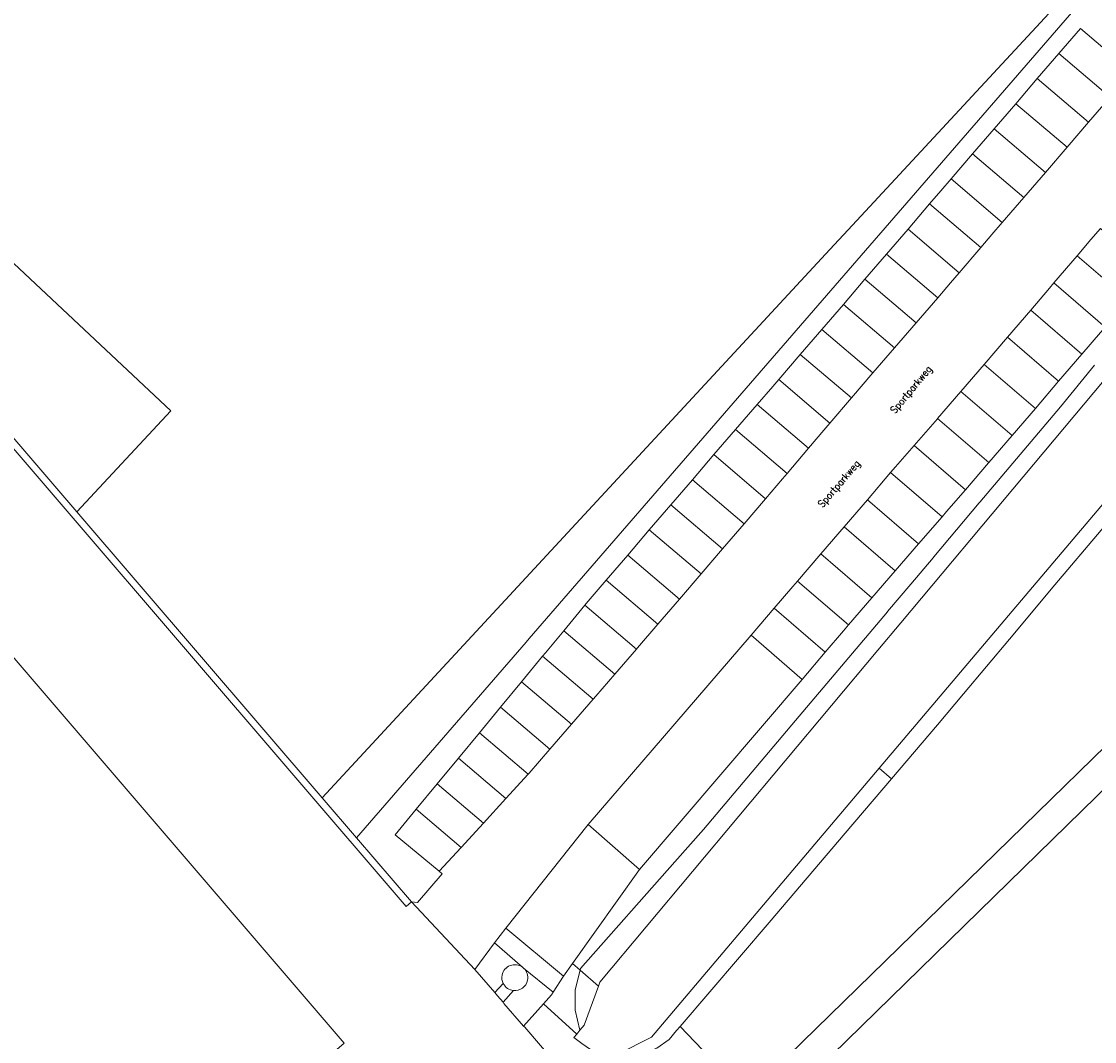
# Model space of a CAD drawing. Header units: metres. Extents: x 86596 to 86851, y 451372 to 451551.
# Tile 7 of 10: x 86738 to 86813, y 451408 to 451480. Entities that reach past the tile are written whole.
import ezdxf

# ---------------------------------------------------------------- set-up
doc = ezdxf.new("R2010")
doc.units = ezdxf.units.M
doc.header["$MEASUREMENT"] = 0
for name, color, linetype, lineweight in [('BEGROEIDTERREINDEEL', 7, 'Continuous', 0), ('BGT_Openbare ruimte label', 7, 'Continuous', 0), ('ONBEGROEIDTERREINDEEL', 7, 'Continuous', 0), ('ONDERSTEUNENDWATERDEEL', 7, 'Continuous', 0), ('PAND', 7, 'Continuous', 0), ('WATERDEEL', 7, 'Continuous', 0), ('WEGDEEL', 7, 'Continuous', 0)]:
    doc.layers.add(name, color=color, linetype=linetype, lineweight=lineweight)
doc.styles.add('Style-STANDARD', font='STANDARD.shx')

msp = doc.modelspace()

# ---------------------------------------------------------------- linework, layer by layer
at = {"layer": 'BEGROEIDTERREINDEEL', "color": 7, "linetype": 'Continuous', "lineweight": 0, "flags": 128}
for points in [[(86752.467, 451551.48), (86727.656, 451551.48), (86686.596, 451509.279), (86686.69, 451509.169), (86720.798, 451477.638), (86722.994, 451475.632), (86733.655, 451465.878), (86735.835, 451463.86), (86748.014, 451452.438), (86741.422, 451445.365), (86758.654, 451425.277), (86794.31, 451463.772), (86795.889, 451465.477), (86817.49, 451488.798), (86792.309, 451512.397), (86752.467, 451551.48)], [(86733.655, 451465.878), (86722.994, 451475.632), (86720.798, 451477.638), (86686.69, 451509.169), (86741.422, 451445.365), (86748.014, 451452.438), (86735.835, 451463.86), (86733.655, 451465.878)], [(86851.477, 451446.692), (86831.641, 451466.068), (86826.998, 451460.761), (86823.863, 451456.898), (86820.696, 451452.996), (86816.546, 451447.883), (86813.347, 451444.073), (86810.115, 451440.225), (86806.915, 451436.416), (86803.683, 451432.568), (86801.864, 451430.401), (86798.637, 451426.614), (86795.378, 451422.789), (86790.043, 451416.527), (86783.794, 451409.228), (86788.476, 451404.324), (86840.934, 451455.519), (86845.32, 451451.085), (86851.477, 451444.795), (86851.477, 451446.692)], [(86812.515, 451371.581), (86851.477, 451371.581), (86851.477, 451441.653), (86844.927, 451448.336), (86840.918, 451452.599), (86788.266, 451401.179), (86785.892, 451398.873), (86812.515, 451371.581)], [(86776.763, 451413.181), (86776.234, 451413.645), (86775.596, 451412.748), (86774.879, 451411.636), (86774.752, 451411.439), (86774.184, 451410.806), (86776.523, 451408.681), (86776.747, 451408.958), (86776.418, 451410.368), (86776.418, 451411.799), (86776.763, 451413.181)], [(86779.022, 451403.119), (86779.333, 451405.973), (86779.371, 451406.326), (86778.92, 451406.699), (86778.106, 451407.185), (86776.886, 451408.016), (86776.326, 451408.444), (86776.523, 451408.681), (86774.184, 451410.806), (86772.792, 451409.255), (86772.871, 451409.164), (86774.94, 451406.772), (86776.973, 451404.421), (86778.003, 451403.23), (86779.022, 451403.119)]]:
    msp.add_lwpolyline(points, close=True, dxfattribs=at)
for points in [[(86814.961, 451484.661), (86773.184, 451436.455), (86772.966, 451436.204), (86761.063, 451422.469), (86764.911, 451417.982), (86765.35, 451417.93), (86767.087, 451419.942), (86766.872, 451420.12), (86763.777, 451422.683), (86765.256, 451424.473), (86766.736, 451426.263), (86768.215, 451428.052), (86769.695, 451429.842), (86771.174, 451431.632), (86772.654, 451433.422), (86774.133, 451435.211), (86774.337, 451435.458), (86775.613, 451437.001), (86777.092, 451438.791), (86777.191, 451438.91), (86778.602, 451440.555), (86780.113, 451442.318), (86781.624, 451444.081), (86783.135, 451445.844), (86784.646, 451447.607), (86786.157, 451449.37), (86787.362, 451450.775), (86787.671, 451451.131), (86789.192, 451452.885), (86790.292, 451454.153), (86790.711, 451454.641), (86792.225, 451456.401), (86793.739, 451458.162), (86795.253, 451459.923), (86796.767, 451461.683), (86798.281, 451463.444), (86799.184, 451464.494), (86799.793, 451465.206), (86801.301, 451466.971), (86802.089, 451467.892), (86802.813, 451468.733), (86804.328, 451470.493), (86805.843, 451472.252), (86807.358, 451474.012), (86808.873, 451475.772), (86810.388, 451477.531), (86811.903, 451479.291), (86815.505, 451476.222)], [(86813.314, 451457.938), (86812.011, 451456.424), (86810.373, 451454.52), (86808.735, 451452.618), (86807.097, 451450.715), (86805.46, 451448.812), (86805.447, 451448.797), (86803.82, 451446.91), (86802.504, 451445.383), (86802.18, 451445.009), (86800.537, 451443.11), (86798.894, 451441.212), (86797.251, 451439.313), (86795.608, 451437.415), (86795.258, 451437.01), (86793.98, 451435.504), (86792.356, 451433.589), (86780.934, 451420.253), (86776.234, 451413.645), (86776.763, 451413.181), (86776.763, 451413.181), (86776.791, 451413.292), (86783.42, 451420.779), (86785.439, 451423.06), (86791.893, 451430.698), (86798.346, 451438.337), (86798.363, 451438.357), (86799.984, 451440.275), (86801.557, 451442.137), (86801.604, 451442.193), (86804.8, 451445.976), (86804.845, 451446.029), (86810.511, 451452.735), (86812.895, 451455.663)]]:
    msp.add_lwpolyline(points, dxfattribs=at)
for points in [[(86770.76, 451415.09), (86769.362, 451413.223), (86770.764, 451411.602), (86771.37, 451412.234, -0.173286), (86771.288, 451412.834, -0.544873), (86772.713, 451413.388), (86770.76, 451415.09)], [(86772.792, 451409.255), (86774.184, 451410.806), (86774.752, 451411.439), (86774.879, 451411.636), (86772.79, 451413.326, -0.266683), (86773.071, 451412.466, -0.383414), (86772.09, 451411.744), (86771.35, 451410.923), (86771.418, 451410.844), (86772.792, 451409.255)]]:
    msp.add_lwpolyline(points, format="xyb", close=True, dxfattribs=at)
at = {"layer": 'ONBEGROEIDTERREINDEEL', "color": 7, "linetype": 'Continuous', "lineweight": 0, "flags": 128}
msp.add_lwpolyline([(86726.974, 451551.48), (86685.915, 451509.313), (86764.544, 451417.647), (86764.911, 451417.982), (86761.063, 451422.469), (86758.654, 451425.277), (86741.422, 451445.365), (86686.69, 451509.169), (86686.596, 451509.279), (86727.656, 451551.48), (86726.974, 451551.48)], close=True, dxfattribs=at)
msp.add_lwpolyline([(86772.713, 451413.388, 0.544873), (86771.288, 451412.834, 0.173286), (86771.37, 451412.234, 0.254766), (86772.09, 451411.744, 0.383414), (86773.071, 451412.466, 0.266683), (86772.79, 451413.326, 0.022102), (86772.713, 451413.388)], format="xyb", close=True, dxfattribs=at)
at = {"layer": 'ONDERSTEUNENDWATERDEEL', "color": 7, "linetype": 'Continuous', "lineweight": 0, "flags": 128}
msp.add_lwpolyline([(86812.895, 451455.663), (86810.511, 451452.735), (86804.845, 451446.029), (86804.8, 451445.976), (86801.604, 451442.193), (86801.557, 451442.137), (86799.984, 451440.275), (86798.363, 451438.357), (86798.346, 451438.337), (86791.893, 451430.698), (86785.439, 451423.06), (86783.42, 451420.779), (86776.791, 451413.292), (86776.763, 451413.181), (86778.045, 451412.054), (86778.144, 451412.325), (86797.68, 451435.634), (86799.293, 451437.558), (86825.067, 451468.31)], dxfattribs=at)
for points in [[(86797.771, 451427.348), (86798.637, 451426.614), (86801.864, 451430.401), (86803.683, 451432.568), (86806.915, 451436.416), (86810.115, 451440.225), (86813.347, 451444.073), (86816.546, 451447.883), (86820.696, 451452.996), (86823.863, 451456.898), (86826.998, 451460.761), (86831.641, 451466.068), (86830.747, 451467.167), (86830.481, 451465.961), (86797.771, 451427.348)], [(86783.794, 451409.228), (86790.043, 451416.527), (86795.378, 451422.789), (86798.637, 451426.614), (86797.771, 451427.348), (86781.781, 451408.473), (86779.419, 451407.283), (86779.958, 451407.122), (86780.338, 451407.008), (86782.142, 451407.693), (86783.013, 451408.315), (86783.54, 451408.931), (86783.794, 451409.228)], [(86776.747, 451408.958), (86777.042, 451409.308), (86778.045, 451412.054), (86776.763, 451413.181), (86776.418, 451411.799), (86776.418, 451410.368), (86776.747, 451408.958)]]:
    msp.add_lwpolyline(points, close=True, dxfattribs=at)
at = {"layer": 'PAND', "color": 7, "linetype": 'Continuous', "lineweight": 0, "flags": 128}
msp.add_lwpolyline([(86715.919, 451459.653), (86713.808, 451462.113), (86711.002, 451459.709), (86688.532, 451440.46), (86717.922, 451406.356), (86716.981, 451405.549), (86740.267, 451378.447), (86751.884, 451388.447), (86751.721, 451388.636), (86751.637, 451388.565), (86747.241, 451393.688), (86749.231, 451395.396), (86747.632, 451397.26), (86760.2, 451408.044), (86715.919, 451459.653)], close=True, dxfattribs=at)
at = {"layer": 'WATERDEEL', "color": 7, "linetype": 'Continuous', "lineweight": 0, "flags": 128}
msp.add_lwpolyline([(86825.067, 451468.31), (86799.293, 451437.558), (86797.68, 451435.634), (86778.144, 451412.325), (86778.045, 451412.054), (86777.042, 451409.308), (86776.747, 451408.958), (86776.523, 451408.681), (86776.326, 451408.444), (86776.886, 451408.016), (86778.106, 451407.185), (86778.92, 451406.699), (86779.419, 451407.283), (86781.781, 451408.473), (86797.771, 451427.348), (86797.771, 451427.348), (86830.481, 451465.961)], dxfattribs=at)
at = {"layer": 'WEGDEEL', "color": 7, "linetype": 'Continuous', "lineweight": 0, "flags": 128}
for points in [[(86758.654, 451425.277), (86761.063, 451422.469), (86772.966, 451436.204), (86773.184, 451436.455), (86814.961, 451484.661), (86818.166, 451488.165), (86817.49, 451488.798), (86795.889, 451465.477), (86794.31, 451463.772), (86758.654, 451425.277)], [(86815.505, 451476.222), (86811.903, 451479.291), (86810.388, 451477.531), (86813.992, 451474.467), (86815.505, 451476.222)], [(86808.873, 451475.772), (86812.476, 451472.708), (86813.992, 451474.467), (86810.388, 451477.531), (86808.873, 451475.772)], [(86812.476, 451472.708), (86808.873, 451475.772), (86807.358, 451474.012), (86810.96, 451470.95), (86812.476, 451472.708)], [(86805.843, 451472.252), (86809.444, 451469.191), (86810.96, 451470.95), (86807.358, 451474.012), (86805.843, 451472.252)], [(86809.444, 451469.191), (86805.843, 451472.252), (86804.328, 451470.493), (86807.929, 451467.432), (86809.444, 451469.191)], [(86802.813, 451468.733), (86806.413, 451465.673), (86807.929, 451467.432), (86804.328, 451470.493), (86802.813, 451468.733)], [(86806.413, 451465.673), (86802.813, 451468.733), (86802.089, 451467.892), (86801.301, 451466.971), (86804.9, 451463.911), (86805.691, 451464.836), (86806.413, 451465.673)], [(86799.793, 451465.206), (86803.39, 451462.147), (86804.9, 451463.911), (86801.301, 451466.971), (86799.793, 451465.206)], [(86803.39, 451462.147), (86799.793, 451465.206), (86799.184, 451464.494), (86798.281, 451463.444), (86801.877, 451460.386), (86802.772, 451461.425), (86803.39, 451462.147)], [(86816.92, 451462.137), (86813.309, 451465.24), (86812.636, 451464.475), (86811.669, 451463.339), (86815.285, 451460.231), (86816.227, 451461.328), (86816.92, 451462.137)], [(86796.767, 451461.683), (86800.362, 451458.627), (86801.877, 451460.386), (86798.281, 451463.444), (86796.767, 451461.683)], [(86810.042, 451461.427), (86813.648, 451458.327), (86815.285, 451460.231), (86811.669, 451463.339), (86810.042, 451461.427)], [(86800.362, 451458.627), (86796.767, 451461.683), (86795.253, 451459.923), (86798.846, 451456.868), (86800.362, 451458.627)], [(86813.648, 451458.327), (86810.042, 451461.427), (86809.723, 451461.053), (86808.408, 451459.521), (86812.011, 451456.424), (86813.314, 451457.938), (86813.648, 451458.327)], [(86793.739, 451458.162), (86797.331, 451455.108), (86798.846, 451456.868), (86795.253, 451459.923), (86793.739, 451458.162)], [(86806.772, 451457.616), (86810.373, 451454.52), (86812.011, 451456.424), (86808.408, 451459.521), (86806.772, 451457.616)], [(86797.331, 451455.108), (86793.739, 451458.162), (86792.225, 451456.401), (86795.815, 451453.349), (86797.331, 451455.108)], [(86810.373, 451454.52), (86806.772, 451457.616), (86805.137, 451455.711), (86808.735, 451452.618), (86810.373, 451454.52)], [(86790.711, 451454.641), (86794.3, 451451.59), (86795.815, 451453.349), (86792.225, 451456.401), (86790.711, 451454.641)], [(86809.617, 451371.581), (86812.515, 451371.581), (86785.892, 451398.873), (86788.266, 451401.179), (86840.918, 451452.599), (86844.927, 451448.336), (86851.477, 451441.653), (86851.477, 451444.795), (86845.32, 451451.085), (86840.934, 451455.519), (86788.476, 451404.324), (86786.291, 451402.192), (86779.515, 451403.064), (86779.383, 451403.078), (86779.266, 451401.435), (86781.348, 451398.855), (86781.568, 451399.063), (86783.038, 451398.788), (86785.712, 451396.054), (86785.368, 451395.531), (86786.275, 451394.536), (86786.778, 451394.938), (86809.617, 451371.581)], [(86803.501, 451453.806), (86807.097, 451450.715), (86808.735, 451452.618), (86805.137, 451455.711), (86803.501, 451453.806)], [(86794.3, 451451.59), (86790.711, 451454.641), (86790.292, 451454.153), (86789.192, 451452.885), (86792.799, 451449.819), (86793.878, 451451.1), (86794.3, 451451.59)], [(86807.097, 451450.715), (86803.501, 451453.806), (86801.865, 451451.901), (86805.46, 451448.812), (86807.097, 451450.715)], [(86787.671, 451451.131), (86791.303, 451448.043), (86792.799, 451449.819), (86789.192, 451452.885), (86787.671, 451451.131)], [(86803.82, 451446.91), (86805.447, 451448.797), (86805.46, 451448.812), (86801.865, 451451.901), (86801.861, 451451.896), (86800.217, 451450.008), (86803.82, 451446.91)], [(86791.303, 451448.043), (86787.671, 451451.131), (86787.362, 451450.775), (86786.157, 451449.37), (86789.793, 451446.278), (86790.986, 451447.667), (86791.303, 451448.043)], [(86784.646, 451447.607), (86788.281, 451444.517), (86789.793, 451446.278), (86786.157, 451449.37), (86784.646, 451447.607)], [(86803.82, 451446.91), (86800.217, 451450.008), (86798.91, 451448.506), (86798.572, 451448.112), (86802.18, 451445.009), (86802.504, 451445.383), (86803.82, 451446.91)], [(86796.936, 451446.207), (86800.537, 451443.11), (86802.18, 451445.009), (86798.572, 451448.112), (86796.936, 451446.207)], [(86788.281, 451444.517), (86784.646, 451447.607), (86783.135, 451445.844), (86786.768, 451442.755), (86788.281, 451444.517)], [(86781.624, 451444.081), (86785.256, 451440.994), (86786.768, 451442.755), (86783.135, 451445.844), (86781.624, 451444.081)], [(86800.537, 451443.11), (86796.936, 451446.207), (86795.3, 451444.302), (86798.894, 451441.212), (86800.537, 451443.11)], [(86785.256, 451440.994), (86781.624, 451444.081), (86780.113, 451442.318), (86783.743, 451439.232), (86785.256, 451440.994)], [(86793.665, 451442.397), (86797.251, 451439.313), (86798.894, 451441.212), (86795.3, 451444.302), (86793.665, 451442.397)], [(86778.602, 451440.555), (86782.23, 451437.471), (86783.743, 451439.232), (86780.113, 451442.318), (86778.602, 451440.555)], [(86797.251, 451439.313), (86793.665, 451442.397), (86792.029, 451440.492), (86795.608, 451437.415), (86797.251, 451439.313)], [(86782.23, 451437.471), (86778.602, 451440.555), (86777.191, 451438.91), (86777.092, 451438.791), (86780.717, 451435.709), (86780.806, 451435.812), (86782.23, 451437.471)], [(86793.98, 451435.504), (86795.258, 451437.01), (86795.608, 451437.415), (86792.029, 451440.492), (86791.706, 451440.116), (86790.396, 451438.585), (86793.98, 451435.504)], [(86775.613, 451437.001), (86779.198, 451433.953), (86780.717, 451435.709), (86777.092, 451438.791), (86775.613, 451437.001)], [(86793.98, 451435.504), (86790.396, 451438.585), (86788.774, 451436.688), (86792.356, 451433.589), (86793.98, 451435.504)], [(86779.198, 451433.953), (86775.613, 451437.001), (86774.337, 451435.458), (86774.133, 451435.211), (86777.679, 451432.197), (86777.862, 451432.409), (86779.198, 451433.953)], [(86780.934, 451420.253), (86792.356, 451433.589), (86788.774, 451436.688), (86777.337, 451423.397), (86780.934, 451420.253)], [(86772.654, 451433.422), (86776.16, 451430.441), (86777.679, 451432.197), (86774.133, 451435.211), (86772.654, 451433.422)], [(86776.16, 451430.441), (86772.654, 451433.422), (86771.174, 451431.632), (86774.64, 451428.685), (86776.16, 451430.441)], [(86769.695, 451429.842), (86773.119, 451426.931), (86773.193, 451427.012), (86774.64, 451428.685), (86771.174, 451431.632), (86769.695, 451429.842)], [(86773.119, 451426.931), (86769.695, 451429.842), (86768.215, 451428.052), (86771.548, 451425.219), (86773.119, 451426.931)], [(86766.736, 451426.263), (86769.978, 451423.506), (86771.548, 451425.219), (86768.215, 451428.052), (86766.736, 451426.263)], [(86769.978, 451423.506), (86766.736, 451426.263), (86765.256, 451424.473), (86768.407, 451421.794), (86769.978, 451423.506)], [(86766.872, 451420.12), (86768.407, 451421.794), (86765.256, 451424.473), (86763.777, 451422.683), (86766.872, 451420.12)], [(86780.934, 451420.253), (86777.337, 451423.397), (86771.539, 451416.113), (86775.596, 451412.748), (86776.234, 451413.645), (86780.934, 451420.253)]]:
    msp.add_lwpolyline(points, close=True, dxfattribs=at)
msp.add_lwpolyline([(86813.992, 451474.467), (86812.476, 451472.708), (86810.96, 451470.95), (86809.444, 451469.191), (86807.929, 451467.432), (86806.413, 451465.673), (86805.691, 451464.836), (86804.9, 451463.911), (86803.39, 451462.147), (86802.772, 451461.425), (86801.877, 451460.386), (86800.362, 451458.627), (86798.846, 451456.868), (86797.331, 451455.108), (86795.815, 451453.349), (86794.3, 451451.59), (86793.878, 451451.1), (86792.799, 451449.819), (86791.303, 451448.043), (86790.986, 451447.667), (86789.793, 451446.278), (86788.281, 451444.517), (86786.768, 451442.755), (86785.256, 451440.994), (86783.743, 451439.232), (86782.23, 451437.471), (86780.806, 451435.812), (86780.717, 451435.709), (86779.198, 451433.953), (86777.862, 451432.409), (86777.679, 451432.197), (86776.16, 451430.441), (86774.64, 451428.685), (86773.193, 451427.012), (86773.119, 451426.931), (86771.548, 451425.219), (86769.978, 451423.506), (86768.407, 451421.794), (86766.872, 451420.12), (86767.087, 451419.942), (86765.35, 451417.93), (86764.911, 451417.982), (86769.362, 451413.223), (86770.76, 451415.09), (86771.539, 451416.113), (86777.337, 451423.397), (86777.337, 451423.397), (86788.774, 451436.688), (86790.396, 451438.585), (86791.706, 451440.116), (86792.029, 451440.492), (86793.665, 451442.397), (86795.3, 451444.302), (86796.936, 451446.207), (86798.572, 451448.112), (86798.91, 451448.506), (86800.217, 451450.008), (86801.861, 451451.896), (86801.865, 451451.901), (86803.501, 451453.806), (86805.137, 451455.711), (86806.772, 451457.616), (86808.408, 451459.521), (86809.723, 451461.053), (86810.042, 451461.427), (86811.669, 451463.339), (86812.636, 451464.475), (86813.309, 451465.24)], dxfattribs=at)
for points in [[(86770.76, 451415.09), (86772.713, 451413.388, -0.022102), (86772.79, 451413.326), (86774.879, 451411.636), (86775.596, 451412.748), (86771.539, 451416.113), (86770.76, 451415.09)], [(86771.35, 451410.923), (86772.09, 451411.744, -0.254766), (86771.37, 451412.234), (86770.764, 451411.602), (86770.953, 451411.383), (86771.35, 451410.923)]]:
    msp.add_lwpolyline(points, format="xyb", close=True, dxfattribs=at)

# ---------------------------------------------------------------- texts
at = {"layer": 'BGT_Openbare ruimte label', "color": 1, "linetype": 'Continuous', "lineweight": 0, "style": 'Style-STANDARD'}
for rotation, p in [(50.2, (86798.88, 451452.216)), (50.2, (86798.88, 451452.216)), (49.3, (86793.791, 451445.614)), (49.3, (86793.791, 451445.614)), (49.3, (86793.791, 451445.614))]:
    msp.add_text('Sportparkweg', height=0.5, rotation=rotation, dxfattribs=at).set_placement(p)

doc.saveas('drawing.dxf')
